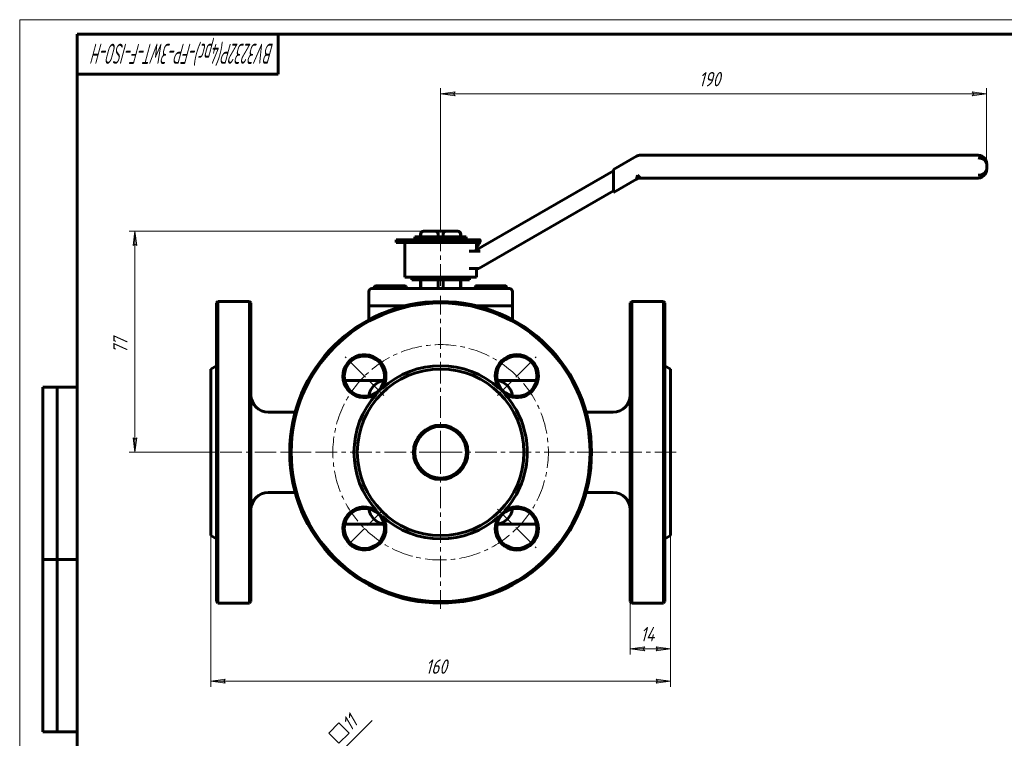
# Model space of a CAD drawing. Header units: millimetres. Extents: x 0 to 614, y 0 to 420.
# Tile 3 of 4: x 0 to 343, y 170 to 420. Entities that reach past the tile are written whole.
import ezdxf

# ---------------------------------------------------------------- set-up
doc = ezdxf.new("R2010")
doc.units = ezdxf.units.MM
for name, pattern in [('K5LT_AXLED', [12, 7.5, -1.5, 1.5, -1.5]), ('K5LT_BASIC', [0]), ('K5LT_THIN', [0])]:
    doc.linetypes.add(name, pattern=pattern)
doc.layers.add('Системный слой', color=7, linetype='Continuous')
doc.layers.add('Системный слой (1)', color=7, linetype='Continuous', true_color=0x6c6c6c)
doc.styles.add('KDIMTEXTSTYLE', font='txt', dxfattribs={"width": 0.96, "oblique": 15, "height": 5})
doc.styles.add('KTEXTSTYLE', font='txt', dxfattribs={"width": 0.96, "height": 5})
doc.dimstyles.new('KDIMSTYLE (1.00)', dxfattribs={"dimtxt": 5, "dimasz": 1, "dimexe": 2, "dimexo": 0, "dimgap": 1, "dimtad": 1, "dimtxsty": 'KDIMTEXTSTYLE', "dimsah": 1, "dimcen": 0, "dimdle": 1, "dimadec": 0, "dimazin": 0, "dimtfac": 0.667, "dimtmove": 0, "dimatfit": 3, "dimfxl": 1, "dimtvp": 1, "dimtolj": 1, "dimtzin": 0, "dimarcsym": 0})

# ---------------------------------------------------------------- blocks, each defined once
blk = doc.blocks.new('U0')
at = {"layer": 'Системный слой (1)', "color": 143, "linetype": 'K5LT_BASIC', "lineweight": 60, "true_color": 0x33acca}
for p, q in [((134.02, 320.37), (127.48, 320.37)), ((165.48, 320.37), (158.94, 320.37))]:
    blk.add_line(p, q, dxfattribs=at)
blk = doc.blocks.new('U1')
at = {"layer": 'Системный слой (1)', "color": 143, "linetype": 'K5LT_BASIC', "lineweight": 60, "true_color": 0x33acca}
for p, q in [((66.48, 269.37), (66.48, 298.37)), ((66.48, 240.37), (66.48, 269.37))]:
    blk.add_line(p, q, dxfattribs=at)
blk = doc.blocks.new('U2')
at = {"layer": 'Системный слой (1)', "color": 143, "linetype": 'K5LT_BASIC', "lineweight": 60, "true_color": 0x33acca}
for p, q in [((80.48, 269.37), (80.48, 321.37)), ((80.48, 217.37), (80.48, 269.37))]:
    blk.add_line(p, q, dxfattribs=at)
blk = doc.blocks.new('U3')
at = {"layer": 'Системный слой (1)', "color": 143, "linetype": 'K5LT_BASIC', "lineweight": 60, "true_color": 0x33acca}
for p, q in [((68.48, 321.37), (68.48, 269.37)), ((68.48, 269.37), (68.48, 217.37))]:
    blk.add_line(p, q, dxfattribs=at)
blk = doc.blocks.new('U4')
at = {"layer": 'Системный слой (1)', "color": 143, "linetype": 'K5LT_BASIC', "lineweight": 60, "true_color": 0x33acca}
for p, q in [((158.66, 327.1), (158.54, 326.92)), ((158.78, 327.23), (158.66, 327.1)), ((158.9, 327.32), (158.78, 327.23)), ((158.95, 327.34), (158.9, 327.32)), ((159.01, 327.36), (158.95, 327.34)), ((159.07, 327.37), (159.01, 327.36))]:
    blk.add_line(p, q, dxfattribs=at)
blk = doc.blocks.new('U5')
at = {"layer": 'Системный слой (1)', "color": 143, "linetype": 'K5LT_BASIC', "lineweight": 60, "true_color": 0x33acca}
for p, q in [((133.91, 327.35), (133.76, 327.37)), ((134.06, 327.31), (133.91, 327.35)), ((134.22, 327.23), (134.06, 327.31)), ((134.34, 327.15), (134.22, 327.23)), ((134.47, 327.04), (134.34, 327.15)), ((134.61, 326.92), (134.47, 327.04))]:
    blk.add_line(p, q, dxfattribs=at)
blk = doc.blocks.new('U6')
at = {"layer": 'Системный слой (1)', "color": 143, "linetype": 'K5LT_BASIC', "lineweight": 60, "true_color": 0x33acca}
for p, q in [((158.98, 340.96), (159.9, 342.01)), ((159.9, 342.01), (159.98, 342.37))]:
    blk.add_line(p, q, dxfattribs=at)
blk = doc.blocks.new('U7')
at = {"layer": 'Системный слой (1)', "color": 143, "linetype": 'K5LT_BASIC', "lineweight": 60, "true_color": 0x33acca}
for p, q in [((158.98, 339.83), (158.98, 342.37)), ((158.98, 330.37), (158.98, 333.37))]:
    blk.add_line(p, q, dxfattribs=at)
blk = doc.blocks.new('U8')
at = {"layer": 'Системный слой (1)', "color": 30, "linetype": 'K5LT_AXLED', "lineweight": 18, "true_color": 0xff8000}
for q in [(146.48, 323.87), (91.98, 269.37), (200.98, 269.37), (146.48, 214.87)]:
    blk.add_line((146.48, 269.37), q, dxfattribs=at)
blk = doc.blocks.new('U9')
at = {"layer": 'Системный слой (1)', "color": 30, "linetype": 'K5LT_AXLED', "lineweight": 18, "true_color": 0xff8000}
for p, q in [((119.97, 295.88), (113.25, 302.6)), ((173, 295.88), (179.72, 302.6)), ((126.68, 289.16), (119.97, 295.88)), ((166.28, 289.16), (173, 295.88)), ((126.33, 249.21), (119.97, 242.85)), ((166.28, 249.57), (173, 242.85)), ((119.97, 242.85), (113.6, 236.48)), ((173, 242.85), (179.72, 236.13))]:
    blk.add_line(p, q, dxfattribs=at)
for start, end in [(45, 135), (135, 225), (315, 45), (225, 315)]:
    blk.add_arc((146.48, 269.37), 37.5, start, end, dxfattribs=at)
blk = doc.blocks.new('D0')
at = {"layer": 'Системный слой (1)'}
for points in [[(70.98, 189.68), (71.48, 190.33), (66.48, 189.68), (71.48, 189.02)], [(226.48, 189.68), (221.48, 190.33), (221.98, 189.68), (221.48, 189.02)]]:
    blk.add_hatch(color=7, dxfattribs=at).paths.add_polyline_path(points)
at = {"layer": 'Системный слой (1)', "color": 7, "linetype": 'K5LT_THIN', "lineweight": 18, "true_color": 0xffffff}
for p, q in [((66.48, 240.37), (66.48, 187.68)), ((226.48, 240.37), (226.48, 187.68)), ((66.48, 189.68), (71.48, 190.33)), ((71.48, 189.02), (66.48, 189.68)), ((71.48, 190.33), (70.98, 189.68)), ((70.98, 189.68), (71.48, 189.02)), ((221.98, 189.68), (221.48, 190.33)), ((221.48, 190.33), (226.48, 189.68)), ((226.48, 189.68), (221.48, 189.02)), ((221.48, 189.02), (221.98, 189.68))]:
    blk.add_line(p, q, dxfattribs=at)
blk.add_wipeout([(141.27, 190.68), (141.27, 198.06), (151.27, 198.06), (151.27, 190.68)]).dxf.layer = 'Системный слой (1)'
blk.add_line((66.48, 189.68), (226.48, 189.68), dxfattribs=at)
at = {"layer": 'Системный слой (1)', "color": 7, "insert": (141.27, 197.26), "char_height": 5, "attachment_point": 1, "style": 'KTEXTSTYLE'}
blk.add_mtext('\\fArial|b0|c204|p34;\\H5.0;\\W1.000;\\Q15;\\fGOST Type AU|b0|i0|c204|p34;\\Q15;\\W0.960;160', dxfattribs=at)
blk = doc.blocks.new('KDIMARROW_01')
at = {"layer": 'Системный слой'}
blk.add_hatch(color=0, dxfattribs=at).paths.add_polyline_path([(-5, -0.66), (0, 0), (-5, 0.66), (-4.5, 0)])
at = {"layer": 'Системный слой', "color": 0, "linetype": 'K5LT_THIN', "lineweight": 18}
for p, q in [((-4.5, 0), (-5, 0.66)), ((-5, 0.66), (0, 0)), ((0, 0), (-5, -0.66)), ((-5, -0.66), (-4.5, 0))]:
    blk.add_line(p, q, dxfattribs=at)
at = {"layer": 'Системный слой (1)', "color": 0, "linetype": 'K5LT_THIN', "lineweight": 18}
blk.add_line((465.37, 269.37), (464.37, 269.37), dxfattribs=at)
blk = doc.blocks.new('D1')
at = {"layer": 'Системный слой (1)', "color": 7, "linetype": 'K5LT_THIN', "lineweight": 18, "true_color": 0xffffff}
for p, q in [((226.48, 240.37), (226.48, 198.95)), ((212.48, 217.37), (212.48, 198.95))]:
    blk.add_line(p, q, dxfattribs=at)
blk.add_wipeout([(215.99, 201.95), (215.99, 209.33), (222.69, 209.33), (222.69, 201.95)]).dxf.layer = 'Системный слой (1)'
at = {"layer": 'Системный слой (1)'}
for points in [[(216.98, 200.95), (217.48, 201.61), (212.48, 200.95), (217.48, 200.29)], [(226.48, 200.95), (221.48, 201.61), (221.98, 200.95), (221.48, 200.29)]]:
    blk.add_hatch(color=7, dxfattribs=at).paths.add_polyline_path(points)
at = {"layer": 'Системный слой (1)', "color": 7, "linetype": 'K5LT_THIN', "lineweight": 18, "true_color": 0xffffff}
for p, q in [((212.48, 200.95), (217.48, 201.61)), ((217.48, 200.29), (212.48, 200.95)), ((212.48, 200.95), (226.48, 200.95)), ((217.48, 201.61), (216.98, 200.95)), ((216.98, 200.95), (217.48, 200.29)), ((221.98, 200.95), (221.48, 201.61)), ((221.48, 201.61), (226.48, 200.95)), ((226.48, 200.95), (221.48, 200.29)), ((221.48, 200.29), (221.98, 200.95))]:
    blk.add_line(p, q, dxfattribs=at)
at = {"layer": 'Системный слой (1)', "color": 7, "insert": (215.99, 208.54), "char_height": 5, "attachment_point": 1, "style": 'KTEXTSTYLE'}
blk.add_mtext('\\fArial|b0|c204|p34;\\H5.0;\\W1.000;\\Q15;\\fGOST Type AU|b0|i0|c204|p34;\\Q15;\\W0.960;14', dxfattribs=at)
blk = doc.blocks.new('D2')
at = {"layer": 'Системный слой (1)'}
for points in [[(40.78, 341.37), (40.12, 346.37), (39.46, 341.37), (40.12, 341.87)], [(40.12, 269.37), (40.78, 274.37), (40.12, 273.87), (39.46, 274.37)]]:
    blk.add_hatch(color=7, dxfattribs=at).paths.add_polyline_path(points)
at = {"layer": 'Системный слой (1)', "color": 7, "linetype": 'K5LT_THIN', "lineweight": 18, "true_color": 0xffffff}
for p, q in [((146.48, 346.37), (38.12, 346.37)), ((39.46, 341.37), (40.12, 346.37)), ((40.12, 346.37), (40.78, 341.37)), ((40.12, 341.87), (39.46, 341.37)), ((40.78, 341.37), (40.12, 341.87)), ((40.12, 269.37), (39.46, 274.37)), ((39.46, 274.37), (40.12, 273.87)), ((40.12, 273.87), (40.78, 274.37)), ((40.78, 274.37), (40.12, 269.37)), ((66.48, 269.37), (38.12, 269.37))]:
    blk.add_line(p, q, dxfattribs=at)
blk.add_wipeout([(39.12, 303.78), (31.74, 303.78), (31.74, 311.62), (39.12, 311.62)]).dxf.layer = 'Системный слой (1)'
blk.add_line((40.12, 269.37), (40.12, 346.37), dxfattribs=at)
at = {"layer": 'Системный слой (1)', "color": 7, "insert": (32.53, 303.78), "char_height": 5, "attachment_point": 1, "rotation": 90, "style": 'KTEXTSTYLE'}
blk.add_mtext('\\fArial|b0|c204|p34;\\H5.0;\\W1.000;\\Q15;\\fGOST Type AU|b0|i0|c204|p34;\\Q15;\\W0.960;77', dxfattribs=at)
blk = doc.blocks.new('D3')
at = {"layer": 'Системный слой (1)'}
for points in [[(146.48, 394.2), (151.48, 394.86), (150.98, 394.2), (151.48, 393.54)], [(336.48, 394.2), (331.48, 394.86), (331.98, 394.2), (331.48, 393.54)]]:
    blk.add_hatch(color=7, dxfattribs=at).paths.add_polyline_path(points)
at = {"layer": 'Системный слой (1)', "color": 7, "linetype": 'K5LT_THIN', "lineweight": 18, "true_color": 0xffffff}
for p, q in [((146.48, 346.37), (146.48, 396.2)), ((146.48, 394.2), (151.48, 394.86)), ((151.48, 393.54), (146.48, 394.2)), ((151.48, 394.86), (150.98, 394.2)), ((150.98, 394.2), (151.48, 393.54)), ((331.98, 394.2), (331.48, 394.86)), ((331.48, 394.86), (336.48, 394.2)), ((336.48, 394.2), (331.48, 393.54)), ((331.48, 393.54), (331.98, 394.2)), ((336.48, 368.87), (336.48, 396.2))]:
    blk.add_line(p, q, dxfattribs=at)
blk.add_wipeout([(236.34, 395.2), (236.34, 402.58), (246.21, 402.58), (246.21, 395.2)]).dxf.layer = 'Системный слой (1)'
blk.add_line((146.48, 394.2), (336.48, 394.2), dxfattribs=at)
at = {"layer": 'Системный слой (1)', "color": 7, "insert": (236.34, 401.79), "char_height": 5, "attachment_point": 1, "style": 'KTEXTSTYLE'}
blk.add_mtext('\\fArial|b0|c204|p34;\\H5.0;\\W1.000;\\Q15;\\fGOST Type AU|b0|i0|c204|p34;\\Q15;\\W0.960;190', dxfattribs=at)
blk = doc.blocks.new('D9')
at = {"layer": 'Системный слой (1)'}
for points in [[(104.94, 157.31), (108.01, 161.31), (104.01, 158.24), (104.83, 158.13)], [(100.24, 153.53), (104.24, 156.6), (103.42, 156.71), (103.31, 157.53)]]:
    blk.add_hatch(color=7, dxfattribs=at).paths.add_polyline_path(points)
at = {"layer": 'Системный слой (1)', "color": 7, "linetype": 'K5LT_THIN', "lineweight": 18, "true_color": 0xffffff}
for p, q in [((108.01, 161.31), (111.55, 164.85)), ((100.24, 153.53), (108.01, 161.31)), ((104.01, 158.24), (108.01, 161.31)), ((108.01, 161.31), (104.94, 157.31)), ((148.71, 120.61), (106.6, 162.72)), ((104.83, 158.13), (104.01, 158.24)), ((104.94, 157.31), (104.83, 158.13)), ((140.94, 112.83), (98.82, 154.95)), ((100.24, 153.53), (103.31, 157.53)), ((104.24, 156.6), (100.24, 153.53)), ((103.31, 157.53), (103.42, 156.71)), ((103.42, 156.71), (104.24, 156.6))]:
    blk.add_line(p, q, dxfattribs=at)
blk.add_wipeout([(112.22, 166.93), (107, 172.15), (114.99, 180.14), (120.21, 174.92)]).dxf.layer = 'Системный слой (1)'
for p, q in [((107.56, 171.59), (111.1, 175.13)), ((111.1, 175.13), (114.63, 171.59)), ((111.51, 164.81), (122.66, 175.96)), ((111.1, 168.05), (107.56, 171.59)), ((114.63, 171.59), (111.1, 168.05))]:
    blk.add_line(p, q, dxfattribs=at)
at = {"layer": 'Системный слой (1)', "color": 7, "insert": (111.6, 175.63), "char_height": 5, "attachment_point": 1, "rotation": 45, "style": 'KTEXTSTYLE'}
blk.add_mtext('\\fArial|b0|c204|p34;\\H5.0;\\W1.000;\\Q15;\\fGOST Type AU|b0|i0|c204|p34;\\Q15;\\W0.960;11', dxfattribs=at)
blk = doc.blocks.new('U34')
at = {"color": 7, "linetype": 'K5LT_THIN', "lineweight": 18, "true_color": 0xffffff}
for p, q in [((0, 0), (0, 420)), ((0, 420), (594, 420))]:
    blk.add_line(p, q, dxfattribs=at)
at = {"color": 143, "linetype": 'K5LT_BASIC', "lineweight": 60, "true_color": 0x33acca}
for p, q in [((20, 5), (20, 415)), ((20, 415), (589, 415)), ((90, 415), (90, 401)), ((90, 401), (20, 401)), ((8, 172), (8, 292)), ((20, 292), (8, 292)), ((13, 172), (13, 292)), ((20, 232), (8, 232)), ((20, 172), (8, 172))]:
    blk.add_line(p, q, dxfattribs=at)
at = {"color": 7, "insert": (88.47, 404.64), "char_height": 7, "attachment_point": 1, "rotation": 180, "style": 'KTEXTSTYLE'}
blk.add_mtext('\\fArial|b0|c204|p34;\\H5.0;\\W1.000;\\Q15;\\fGOST Type AU|b0|i0|c204|p34;\\Q15;\\W0.574;\\H7.00;BV3232P(4pc)-FP-3WT-F-ISO-H', dxfattribs=at)

msp = doc.modelspace()

# ---------------------------------------------------------------- linework, layer by layer
at = {"layer": 'Системный слой (1)', "color": 143, "linetype": 'K5LT_BASIC', "lineweight": 60, "true_color": 0x33acca}
for p, q in [((214.577, 372.463), (206.613, 367.865)), ((333.483, 372.865), (216.077, 372.865)), ((206.613, 367.329), (158.178, 339.365)), ((206.613, 367.865), (206.613, 366.711)), ((206.613, 361.02), (206.613, 366.711)), ((336.483, 367.865), (336.483, 369.865)), ((206.613, 359.865), (214.577, 364.463)), ((215.005, 365.865), (214.577, 364.463)), ((216.077, 364.865), (215.005, 365.865)), ((216.077, 364.865), (333.483, 364.865)), ((159.785, 333.365), (206.613, 360.401)), ((206.613, 361.02), (206.613, 359.865)), ((140.936, 346.365), (140.503, 346.365)), ((140.936, 346.365), (144.249, 346.365)), ((148.714, 346.365), (144.249, 346.365)), ((148.714, 346.365), (152.027, 346.365)), ((152.46, 346.365), (152.027, 346.365)), ((130.982, 342.365), (130.982, 343.365)), ((130.982, 343.365), (159.982, 343.365)), ((137.547, 343.365), (137.547, 344.365)), ((137.547, 344.365), (155.416, 344.365)), ((139.503, 344.365), (139.503, 345.365)), ((139.556, 344.365), (139.556, 345.365)), ((145.629, 344.365), (145.629, 345.365)), ((147.334, 344.365), (147.334, 345.365)), ((153.408, 344.365), (153.408, 345.365)), ((153.46, 344.365), (153.46, 345.365)), ((155.416, 343.365), (155.416, 344.365)), ((160.201, 342.873), (159.9, 342.007)), ((159.982, 342.365), (159.982, 343.365)), ((160.106, 343.365), (159.982, 343.365)), ((130.982, 342.365), (159.982, 342.365)), ((133.982, 330.365), (133.982, 342.365)), ((158.729, 339.365), (156.359, 339.365)), ((158.729, 339.365), (160.178, 339.365)), ((156.377, 333.365), (158.413, 333.365)), ((158.413, 333.365), (159.785, 333.365)), ((133.982, 330.365), (158.982, 330.365)), ((136.482, 330.365), (136.482, 329.365)), ((156.482, 329.365), (136.482, 329.365)), ((139.503, 326.365), (139.503, 329.365)), ((139.556, 326.365), (139.556, 329.365)), ((145.629, 326.365), (145.629, 329.365)), ((147.334, 326.365), (147.334, 329.365)), ((153.408, 326.365), (153.408, 329.365)), ((153.46, 326.365), (153.46, 329.365)), ((156.482, 330.365), (156.482, 329.365)), ((122.482, 326.365), (123.352, 326.365)), ((127.482, 326.365), (122.482, 326.365)), ((123.352, 326.365), (123.352, 326.919)), ((123.982, 327.365), (123.748, 327.231)), ((123.982, 327.365), (125.314, 327.365)), ((125.314, 327.365), (130.091, 327.365)), ((127.276, 326.365), (127.276, 326.919)), ((165.482, 326.365), (127.482, 326.365)), ((130.091, 327.365), (133.758, 327.365)), ((132.906, 326.365), (132.906, 326.919)), ((133.758, 327.365), (133.982, 327.365)), ((133.982, 327.365), (134.215, 327.231)), ((134.611, 326.365), (134.611, 326.919)), ((158.54, 326.365), (158.54, 326.919)), ((158.982, 327.365), (158.897, 327.317)), ((158.982, 327.365), (159.065, 327.365)), ((159.065, 327.365), (162.311, 327.365)), ((159.59, 326.365), (159.59, 326.919)), ((162.311, 327.365), (167.228, 327.365)), ((165.032, 326.365), (165.032, 326.919)), ((170.482, 326.365), (165.482, 326.365)), ((167.228, 327.365), (168.982, 327.365)), ((168.982, 327.365), (169.066, 327.317)), ((169.423, 326.365), (169.423, 326.919)), ((121.482, 325.365), (121.482, 320.365)), ((171.482, 325.365), (171.482, 320.365)), ((68.482, 321.365), (68.982, 321.865)), ((68.982, 269.365), (68.982, 321.865)), ((79.982, 321.865), (68.982, 321.865)), ((79.982, 321.865), (79.982, 269.365)), ((80.482, 321.365), (79.982, 321.865)), ((127.482, 320.365), (121.482, 320.365)), ((121.482, 320.365), (121.482, 319.365)), ((121.482, 319.365), (121.482, 315.531)), ((171.482, 320.365), (165.482, 320.365)), ((171.482, 319.365), (171.482, 320.365)), ((171.482, 319.365), (171.482, 315.531)), ((212.482, 321.365), (212.982, 321.865)), ((212.482, 321.365), (212.482, 217.365)), ((212.982, 321.865), (223.982, 321.865)), ((212.982, 269.365), (212.982, 321.865)), ((223.982, 321.865), (223.982, 269.365)), ((224.482, 321.365), (223.982, 321.865)), ((224.482, 217.365), (224.482, 321.365)), ((66.482, 298.365), (68.482, 299.52)), ((226.482, 298.365), (224.482, 299.52)), ((226.482, 298.365), (226.482, 240.365)), ((115.482, 294.365), (113.131, 294.365)), ((126.799, 294.365), (115.482, 294.365)), ((177.482, 294.365), (166.164, 294.365)), ((179.832, 294.365), (177.482, 294.365)), ((95.883, 283.365), (86.482, 283.365)), ((197.081, 283.365), (206.482, 283.365)), ((68.982, 216.865), (68.982, 269.365)), ((79.982, 269.365), (79.982, 216.865)), ((212.982, 216.865), (212.982, 269.365)), ((223.982, 269.365), (223.982, 216.865)), ((95.883, 255.365), (86.482, 255.365)), ((197.081, 255.365), (206.482, 255.365)), ((113.131, 244.365), (115.482, 244.365)), ((115.482, 244.365), (126.799, 244.365)), ((166.164, 244.365), (177.482, 244.365)), ((177.482, 244.365), (179.832, 244.365)), ((66.482, 240.365), (68.482, 239.211)), ((226.482, 240.365), (224.482, 239.211)), ((68.482, 217.365), (68.982, 216.865)), ((79.982, 216.865), (68.982, 216.865)), ((80.482, 217.365), (79.982, 216.865)), ((212.482, 217.365), (212.982, 216.865)), ((212.982, 216.865), (223.982, 216.865)), ((224.482, 217.365), (223.982, 216.865))]:
    msp.add_line(p, q, dxfattribs=at)
at = {"layer": 'Системный слой (1)', "color": 30, "linetype": 'K5LT_AXLED', "lineweight": 18, "true_color": 0xff8000}
for p, q in [((146.482, 327.365), (146.482, 344.365)), ((101.282, 269.365), (64.482, 269.365)), ((228.482, 269.365), (191.682, 269.365))]:
    msp.add_line(p, q, dxfattribs=at)
at = {"layer": 'Системный слой (1)', "color": 143, "linetype": 'K5LT_BASIC', "lineweight": 60, "true_color": 0x33acca}
for centre, radius in [((146.482, 269.365), 52), ((119.965, 295.882), 7), ((172.998, 295.882), 7), ((146.482, 269.365), 29), ((146.482, 269.365), 9.5), ((146.482, 269.365), 9), ((119.965, 242.849), 7), ((172.998, 242.849), 7)]:
    msp.add_circle(centre, radius, dxfattribs=at)
for centre, radius, start, end in [((216.077, 369.865), 3, 90, 120), ((333.483, 369.865), 3, 30.79502, 90), ((216.077, 361.865), 3, 90, 120), ((333.483, 367.865), 3, 270, 327.04887), ((140.503, 345.365), 1, 90, 180), ((152.46, 345.365), 1, 0, 90), ((122.482, 325.365), 1, 90, 180), ((170.482, 325.365), 1, 0, 90), ((146.482, 269.365), 52.5, 0, 180), ((119.965, 295.882), 7.5, 0, 304.56343), ((172.998, 295.882), 7.5, 0, 214.56343), ((146.482, 269.365), 30.155, 47.5823, 132.4177), ((119.965, 295.882), 7.5, 325.43657, 0), ((172.998, 295.882), 7.5, 235.43657, 0), ((127.482, 288.365), 6, 96.62045, 173.37955), ((165.482, 288.365), 6, 6.62045, 83.37955), ((86.482, 289.365), 6, 180, 270), ((146.482, 269.365), 30.155, 137.5823, 222.4177), ((146.482, 269.365), 30.155, 0, 42.4177), ((206.482, 289.365), 6, 270, 0), ((146.482, 269.365), 52.5, 180, 0), ((146.482, 269.365), 30.155, 317.5823, 0), ((86.482, 249.365), 6, 90, 180), ((206.482, 249.365), 6, 0, 90), ((119.965, 242.849), 7.5, 55.43657, 0), ((172.998, 242.849), 7.5, 0, 124.56343), ((127.482, 250.365), 6, 186.62045, 263.37955), ((119.965, 242.849), 7.5, 0, 34.56343), ((146.482, 269.365), 30.155, 227.5823, 312.4177), ((172.998, 242.849), 7.5, 145.43657, 0), ((165.482, 250.365), 6, 276.62045, 353.37955)]:
    msp.add_arc(centre, radius, start, end, dxfattribs=at)
for centre, major_axis, ratio, start_param, end_param in [((333.483, 369.865), (-3, 0), 0.6666667, 3.1415927, 4.712389), ((333.483, 367.865), (3, 0), 0.6666667, 4.712389, 6.2831853), ((150.492, 346.246), (9.71, -3.373), 0.3993468, 0, 0.0891993)]:
    msp.add_ellipse(centre, major_axis=major_axis, ratio=ratio, start_param=start_param, end_param=end_param, dxfattribs=at)
for points, knots in [([(336, 371.496), (336.011, 371.479), (336.021, 371.462), (336.056, 371.407), (336.079, 371.367), (336.145, 371.249), (336.185, 371.169), (336.222, 371.086), (336.222, 371.084), (336.231, 371.064), (336.239, 371.046), (336.254, 371.011), (336.26, 370.994), (336.273, 370.963), (336.279, 370.947), (336.29, 370.918), (336.295, 370.904), (336.305, 370.878), (336.31, 370.865), (336.318, 370.841), (336.322, 370.83), (336.329, 370.808), (336.333, 370.797), (336.339, 370.777), (336.342, 370.768), (336.348, 370.749), (336.351, 370.739), (336.356, 370.724), (336.357, 370.719), (336.361, 370.708), (336.362, 370.702), (336.367, 370.686), (336.37, 370.675), (336.379, 370.642), (336.385, 370.62), (336.402, 370.554), (336.412, 370.51), (336.439, 370.379), (336.453, 370.292), (336.477, 370.091), (336.483, 369.978), (336.483, 369.865)], [0.1754476, 0.1754476, 0.1754476, 0.1754476, 0.8772379, 0.8772379, 2.4562662, 2.4562662, 5.6143227, 5.6143227, 5.6791235, 5.6791235, 6.3837766, 6.3837766, 7.0243702, 7.0243702, 7.6067281, 7.6067281, 8.1361444, 8.1361444, 8.6174319, 8.6174319, 9.054966, 9.054966, 9.4527243, 9.4527243, 9.8143227, 9.8143227, 10.1759212, 10.1759212, 10.3799512, 10.3799512, 10.5905632, 10.5905632, 11.0052052, 11.0052052, 11.8344892, 11.8344892, 13.4798934, 13.4798934, 16.7443739, 16.7443739, 21, 21, 21, 21]), ([(336.059, 371.401), (336.069, 371.383), (336.079, 371.366), (336.111, 371.31), (336.132, 371.27), (336.191, 371.155), (336.226, 371.079), (336.259, 370.997), (336.261, 370.992), (336.269, 370.972), (336.275, 370.957), (336.286, 370.928), (336.291, 370.915), (336.3, 370.891), (336.304, 370.88), (336.312, 370.859), (336.315, 370.85), (336.321, 370.832), (336.324, 370.824), (336.329, 370.809), (336.331, 370.802), (336.335, 370.789), (336.337, 370.783), (336.341, 370.772), (336.342, 370.767), (336.345, 370.758), (336.347, 370.753), (336.349, 370.745), (336.35, 370.742), (336.353, 370.734), (336.354, 370.731), (336.355, 370.725), (336.356, 370.723), (336.358, 370.717), (336.359, 370.713), (336.362, 370.702), (336.365, 370.694), (336.371, 370.672), (336.375, 370.658), (336.387, 370.615), (336.394, 370.586), (336.414, 370.5), (336.426, 370.443), (336.455, 370.281), (336.469, 370.176), (336.481, 370.002), (336.483, 369.934), (336.483, 369.865)], [0.1860027, 0.1860027, 0.1860027, 0.1860027, 0.9300135, 0.9300135, 2.6040377, 2.6040377, 5.7660835, 5.7660835, 5.9638611, 5.9638611, 6.5914316, 6.5914316, 7.1257541, 7.1257541, 7.5806839, 7.5806839, 7.9680176, 7.9680176, 8.2977989, 8.2977989, 8.5785795, 8.5785795, 8.8176401, 8.8176401, 9.0211797, 9.0211797, 9.1944761, 9.1944761, 9.3420232, 9.3420232, 9.4895703, 9.4895703, 9.5809099, 9.5809099, 9.735485, 9.735485, 10.0305832, 10.0305832, 10.6137533, 10.6137533, 11.7660412, 11.7660412, 14.042512, 14.042512, 18.242512, 18.242512, 21, 21, 21, 21]), ([(336, 366.234), (336.011, 366.251), (336.021, 366.268), (336.056, 366.324), (336.078, 366.363), (336.144, 366.481), (336.184, 366.561), (336.228, 366.659), (336.235, 366.675), (336.249, 366.708), (336.256, 366.726), (336.269, 366.759), (336.276, 366.775), (336.287, 366.805), (336.293, 366.819), (336.303, 366.847), (336.308, 366.86), (336.316, 366.885), (336.32, 366.897), (336.328, 366.92), (336.332, 366.931), (336.339, 366.952), (336.342, 366.961), (336.348, 366.981), (336.351, 366.991), (336.356, 367.007), (336.357, 367.012), (336.361, 367.023), (336.362, 367.029), (336.367, 367.045), (336.37, 367.056), (336.379, 367.089), (336.385, 367.111), (336.402, 367.177), (336.412, 367.221), (336.439, 367.352), (336.453, 367.439), (336.477, 367.639), (336.483, 367.753), (336.483, 367.865)], [0.1750433, 0.1750433, 0.1750433, 0.1750433, 0.8752165, 0.8752165, 2.4506061, 2.4506061, 5.6013853, 5.6013853, 6.2303827, 6.2303827, 6.8972041, 6.8972041, 7.5034054, 7.5034054, 8.0544975, 8.0544975, 8.5554904, 8.5554904, 9.0109384, 9.0109384, 9.424982, 9.424982, 9.8013853, 9.8013853, 10.1777887, 10.1777887, 10.3817828, 10.3817828, 10.5923576, 10.5923576, 11.0069265, 11.0069265, 11.8360644, 11.8360644, 13.4811786, 13.4811786, 16.7450838, 16.7450838, 21, 21, 21, 21]), ([(139.556, 345.365), (139.556, 345.466), (139.578, 345.582), (139.654, 345.786), (139.729, 345.9), (139.909, 346.091), (140.055, 346.182), (140.412, 346.332), (140.697, 346.365), (140.936, 346.365)], [0.44696403, 0.44696403, 0.44696403, 0.44696403, 0.47713553, 0.47713553, 0.51603848, 0.51603848, 0.57256995, 0.57256995, 0.67384899, 0.67384899, 0.67384899, 0.67384899]), ([(144.249, 346.365), (144.488, 346.365), (144.773, 346.332), (145.13, 346.182), (145.276, 346.091), (145.456, 345.9), (145.531, 345.786), (145.607, 345.582), (145.629, 345.466), (145.629, 345.365)], [1.11400712, 1.11400712, 1.11400712, 1.11400712, 1.21528616, 1.21528616, 1.27181762, 1.27181762, 1.31072058, 1.31072058, 1.34089208, 1.34089208, 1.34089208, 1.34089208]), ([(147.334, 345.365), (147.334, 345.466), (147.356, 345.582), (147.432, 345.786), (147.507, 345.9), (147.687, 346.091), (147.833, 346.182), (148.19, 346.332), (148.475, 346.365), (148.714, 346.365)], [0.44696403, 0.44696403, 0.44696403, 0.44696403, 0.47713553, 0.47713553, 0.51603848, 0.51603848, 0.57256995, 0.57256995, 0.67384899, 0.67384899, 0.67384899, 0.67384899]), ([(152.027, 346.365), (152.266, 346.365), (152.551, 346.332), (152.908, 346.182), (153.054, 346.091), (153.234, 345.9), (153.309, 345.786), (153.385, 345.582), (153.408, 345.466), (153.408, 345.365)], [1.11400712, 1.11400712, 1.11400712, 1.11400712, 1.21528616, 1.21528616, 1.27181762, 1.27181762, 1.31072058, 1.31072058, 1.34089208, 1.34089208, 1.34089208, 1.34089208]), ([(159.982, 342.722), (159.982, 342.711), (159.982, 342.69), (159.983, 342.662), (159.984, 342.636), (159.986, 342.607), (159.99, 342.584), (159.995, 342.568), (159.999, 342.56), (160.004, 342.554), (160.009, 342.552), (160.014, 342.552), (160.019, 342.555), (160.026, 342.561), (160.034, 342.57), (160.043, 342.584), (160.053, 342.602), (160.061, 342.619), (160.069, 342.636), (160.076, 342.651), (160.083, 342.667), (160.089, 342.68), (160.095, 342.697), (160.103, 342.717), (160.11, 342.737), (160.117, 342.756), (160.123, 342.772), (160.128, 342.786), (160.137, 342.812), (160.156, 342.87), (160.183, 342.945), (160.215, 343.036), (160.247, 343.129), (160.269, 343.192), (160.282, 343.231)], [0, 0, 0, 0, 1.3085077, 2.6216392, 3.899853, 5.1447321, 7.55734, 8.7038295, 9.7861507, 10.8482626, 11.8436316, 12.8002879, 13.6954747, 14.572957, 15.6416422, 16.8833903, 18.0230767, 18.8505502, 19.3785061, 20.3191274, 20.7219816, 21.0771886, 21.7385752, 22.3121552, 22.9234563, 23.3619593, 23.8358962, 24.1247347, 24.5510133, 26.0104392, 29.1807174, 31.7201756, 33.1923973, 35, 35, 35, 35]), ([(160.282, 343.231), (160.242, 343.294), (160.194, 343.338), (160.134, 343.362), (160.12, 343.365), (160.106, 343.365)], [0, 0, 0, 0, 0.038831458, 0.038831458, 0.051866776, 0.051866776, 0.051866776, 0.051866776]), ([(124.22, 289.706), (124.238, 289.742), (124.256, 289.779), (124.365, 289.991), (124.467, 290.164), (124.707, 290.504), (124.844, 290.672), (125.175, 291.003), (125.343, 291.14), (125.683, 291.38), (125.856, 291.482), (126.068, 291.591), (126.105, 291.609), (126.141, 291.627)], [1.55386206, 1.55386206, 1.55386206, 1.55386206, 1.56849155, 1.56849155, 1.63857995, 1.63857995, 1.70866836, 1.70866836, 1.77875676, 1.77875676, 1.84884517, 1.84884517, 1.86347465, 1.86347465, 1.86347465, 1.86347465]), ([(166.822, 291.627), (166.859, 291.609), (166.895, 291.591), (167.107, 291.482), (167.28, 291.38), (167.62, 291.14), (167.788, 291.003), (168.119, 290.672), (168.256, 290.504), (168.496, 290.164), (168.598, 289.991), (168.707, 289.779), (168.725, 289.742), (168.743, 289.706)], [1.55386206, 1.55386206, 1.55386206, 1.55386206, 1.56849155, 1.56849155, 1.63857995, 1.63857995, 1.70866836, 1.70866836, 1.77875676, 1.77875676, 1.84884517, 1.84884517, 1.86347465, 1.86347465, 1.86347465, 1.86347465]), ([(126.141, 247.104), (126.105, 247.122), (126.068, 247.14), (125.856, 247.249), (125.683, 247.351), (125.343, 247.591), (125.175, 247.728), (124.844, 248.059), (124.707, 248.227), (124.467, 248.567), (124.365, 248.74), (124.256, 248.952), (124.238, 248.988), (124.22, 249.025)], [1.55386206, 1.55386206, 1.55386206, 1.55386206, 1.56849155, 1.56849155, 1.63857995, 1.63857995, 1.70866836, 1.70866836, 1.77875676, 1.77875676, 1.84884517, 1.84884517, 1.86347465, 1.86347465, 1.86347465, 1.86347465]), ([(168.743, 249.025), (168.725, 248.988), (168.707, 248.952), (168.598, 248.74), (168.496, 248.567), (168.256, 248.227), (168.119, 248.059), (167.788, 247.728), (167.62, 247.591), (167.28, 247.351), (167.107, 247.249), (166.895, 247.14), (166.859, 247.122), (166.822, 247.104)], [1.55386206, 1.55386206, 1.55386206, 1.55386206, 1.56849155, 1.56849155, 1.63857995, 1.63857995, 1.70866836, 1.70866836, 1.77875676, 1.77875676, 1.84884517, 1.84884517, 1.86347465, 1.86347465, 1.86347465, 1.86347465])]:
    msp.add_open_spline(points, degree=3, knots=knots, dxfattribs=at)
for points, weights in [([(125.314, 327.365), (124.403, 327.365), (123.352, 326.919)], [1, 1.0379548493, 1]), ([(123.352, 326.919), (123.56, 327.122), (123.748, 327.231)], [1, 1.01690347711, 1.01875077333]), ([(127.276, 326.919), (126.225, 327.365), (125.314, 327.365)], [1, 1.0379548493, 1]), ([(130.091, 327.365), (128.785, 327.365), (127.276, 326.919)], [1, 1.0379548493, 1]), ([(132.906, 326.919), (131.397, 327.365), (130.091, 327.365)], [1, 1.0379548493, 1]), ([(133.758, 327.365), (133.363, 327.365), (132.906, 326.919)], [1, 1.0379548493, 1]), ([(159.59, 326.919), (159.309, 327.365), (159.065, 327.365)], [1, 1.0379548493, 1]), ([(162.311, 327.365), (161.048, 327.365), (159.59, 326.919)], [1, 1.0379548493, 1]), ([(165.032, 326.919), (163.574, 327.365), (162.311, 327.365)], [1, 1.0379548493, 1]), ([(167.228, 327.365), (166.209, 327.365), (165.032, 326.919)], [1, 1.0379548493, 1]), ([(169.423, 326.919), (168.247, 327.365), (167.228, 327.365)], [1, 1.0379548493, 1]), ([(169.066, 327.316), (169.234, 327.22), (169.423, 326.919)], [1.01688693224, 1.0252760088, 1])]:
    msp.add_rational_spline(points, weights, degree=2, dxfattribs=at)

# ---------------------------------------------------------------- block references
at = {"layer": 'Системный слой (1)'}
for name in ['U6', 'U7', 'U5', 'U4', 'U8', 'U3', 'U2', 'U0', 'U9', 'U1']:
    msp.add_blockref(name, (0, 0), dxfattribs=at)

# ---------------------------------------------------------------- dimensions: what is measured, and where the dimension line sits
at = {"layer": 'Системный слой (1)', "color": 7}
dim = msp.add_linear_dim(base=(100.235, 153.532), p1=(148.714, 120.61), p2=(140.936, 112.832), angle=45, dimstyle='KDIMSTYLE (1.00)', override={"dimexo": 0, "dimtoh": 1, "dimpost": '\\fGOST Type AU|b0|c204|p34;\\H5.0;\\W0.960;\\Q15;{\\fSymbol Type A|i0|c204|p18;т}<>', "dimblk1": 'KDIMARROW_01', "dimblk2": 'KDIMARROW_01', "dimse1": 0, "dimse2": 0, "dimclrt": 7, "dimtol": 1, "dimtp": 0, "dimtm": 0, "dimtdec": 5, "dimtmove": 1, "dimtolj": 1}, dxfattribs=at)
dim.commit()
dim.dimension.update_dxf_attribs({"geometry": 'D9', "text_midpoint": (117.088, 170.385), "dimtype": 160})

# ---------------------------------------------------------------- next in the draw order: dimensions: what is measured, and where the dimension line sits
dim = msp.add_linear_dim(base=(40.117, 269.365), p1=(146.482, 346.365), p2=(66.482, 269.365), angle=90, dimstyle='KDIMSTYLE (1.00)', override={"dimexo": 0, "dimpost": '\\fGOST Type AU|b0|c204|p34;\\H5.0;\\W0.960;\\Q15;<>', "dimblk1": 'KDIMARROW_01', "dimblk2": 'KDIMARROW_01', "dimse1": 0, "dimse2": 0, "dimclrt": 7, "dimtol": 1, "dimtp": 0, "dimtm": 0, "dimtdec": 5, "dimtolj": 1}, dxfattribs=at)
dim.commit()
dim.dimension.update_dxf_attribs({"geometry": 'D2', "text_midpoint": (40.117, 307.865), "dimtype": 160})
dim = msp.add_linear_dim(base=(66.482, 189.675), p1=(226.482, 240.365), p2=(66.482, 240.365), dimstyle='KDIMSTYLE (1.00)', override={"dimexo": 0, "dimpost": '\\fGOST Type AU|b0|c204|p34;\\H5.0;\\W0.960;\\Q15;<>', "dimblk1": 'KDIMARROW_01', "dimblk2": 'KDIMARROW_01', "dimse1": 0, "dimse2": 0, "dimclrt": 7, "dimtol": 1, "dimtp": 0, "dimtm": 0, "dimtdec": 5, "dimtolj": 1}, dxfattribs=at)
dim.commit()
dim.dimension.update_dxf_attribs({"geometry": 'D0', "text_midpoint": (146.482, 189.675), "dimtype": 160})

# ---------------------------------------------------------------- next in the draw order: dimensions: what is measured, and where the dimension line sits
for base, p1, p2, picture, middle in [((146.482, 394.199), (336.483, 368.865), (146.482, 346.365), 'D3', (241.482, 394.199)), ((212.482, 200.953), (226.482, 240.365), (212.482, 217.365), 'D1', (219.482, 200.953))]:
    dim = msp.add_linear_dim(base=base, p1=p1, p2=p2, dimstyle='KDIMSTYLE (1.00)', override={"dimexo": 0, "dimpost": '\\fGOST Type AU|b0|c204|p34;\\H5.0;\\W0.960;\\Q15;<>', "dimblk1": 'KDIMARROW_01', "dimblk2": 'KDIMARROW_01', "dimse1": 0, "dimse2": 0, "dimclrt": 7, "dimtol": 1, "dimtp": 0, "dimtm": 0, "dimtdec": 5, "dimtolj": 1}, dxfattribs=at)
    dim.commit()
    dim.dimension.update_dxf_attribs({"geometry": picture, "text_midpoint": middle, "dimtype": 160})

# ---------------------------------------------------------------- next in the draw order: block references
msp.add_blockref('U34', (0, 0))

doc.saveas('drawing.dxf')
